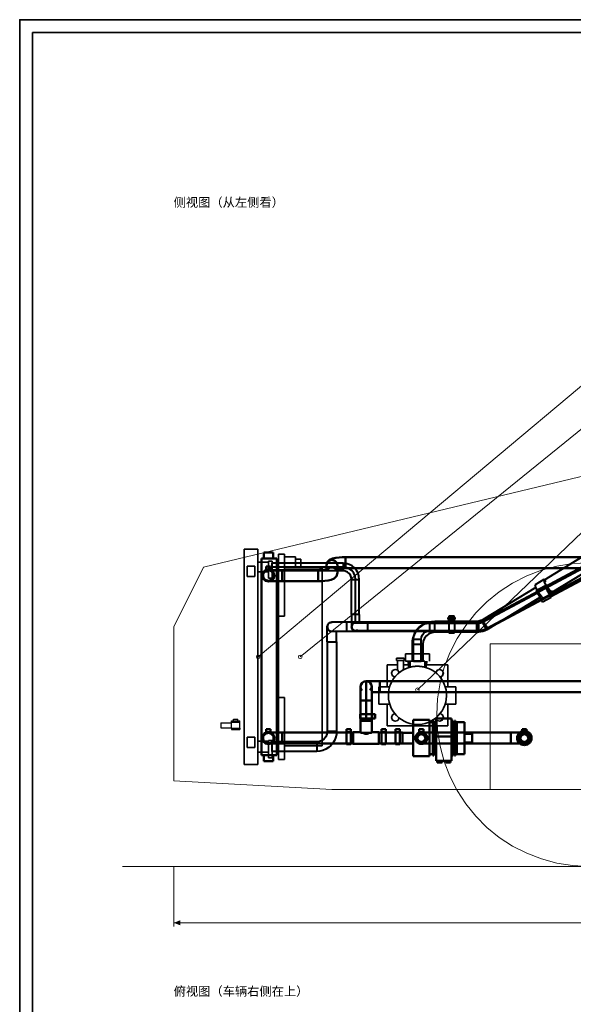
# Model space of a CAD drawing. Header units: millimetres. Extents: x 0 to 1340, y 0 to 800.
# Tile 69 of 100: x 0 to 216, y 416 to 800. Entities that reach past the tile are written whole.
import ezdxf
from ezdxf.enums import TextEntityAlignment as Align

# ---------------------------------------------------------------- set-up
doc = ezdxf.new("R2010")
doc.units = ezdxf.units.MM
for name, color, linetype, lineweight, true_color in [('CONTEXT', 7, 'Continuous', 18, 0xa5a5a5), ('COOLANT', 7, 'Continuous', 50, 0x1e8c46), ('DIM', 7, 'Continuous', 18, 0x1e5aa0), ('ELEC', 7, 'Continuous', 30, 0x9650aa), ('FRAME', 7, 'Continuous', 35, 0x3c3c3c), ('OUTLINE', 7, 'Continuous', 35, 0x141414), ('REFRIG', 7, 'Continuous', 40, 0xc83c28), ('TEXT', 7, 'Continuous', 18, 0x141414), ('THIN', 7, 'Continuous', 13, 0x6e6e6e)]:
    doc.layers.add(name, color=color, linetype=linetype, lineweight=lineweight, true_color=true_color)
doc.styles.add('ZH', font='simsun.ttc')

msp = doc.modelspace()

# ---------------------------------------------------------------- hatches: boundary and pattern name
at = {"layer": 'DIM'}
msp.add_hatch(color=7, dxfattribs=at).paths.add_polyline_path([(60, 448), (62.6, 447.01), (62.6, 448.99)])

# ---------------------------------------------------------------- linework, layer by layer
at = {"layer": 'CONTEXT'}
msp.add_lwpolyline([(60, 503.33), (60, 563.33), (71.67, 586.67), (280, 636.67), (430, 716.67), (538.33, 720.83), (671.67, 711.67), (805, 661.67), (901.67, 646.67), (901.67, 520), (805, 500), (121.67, 500)], close=True, dxfattribs=at)
for points in [[(221.67, 588.33), (215.48, 588.01), (209.37, 587.04), (203.38, 585.44), (197.6, 583.22), (192.08, 580.41), (186.89, 577.03), (182.08, 573.14), (177.7, 568.76), (173.8, 563.94), (170.43, 558.75), (167.62, 553.23), (165.4, 547.45), (163.79, 541.47), (162.82, 535.35), (162.5, 529.17), (162.82, 522.98), (163.79, 516.87), (165.4, 510.88), (167.62, 505.1), (170.43, 499.58), (173.8, 494.39), (177.7, 489.58), (182.08, 485.2), (186.89, 481.3), (192.08, 477.93), (197.6, 475.12), (203.38, 472.9), (209.37, 471.29), (215.48, 470.32), (221.67, 470)], [(183.33, 500), (183.33, 556.67)], [(183.33, 556.67), (260, 556.67)], [(183.33, 500), (260, 500)]]:
    msp.add_lwpolyline(points, dxfattribs=at)
at = {"layer": 'COOLANT'}
for points in [[(95.08, 592.33), (95.69, 592.33), (96.31, 592.33), (96.92, 592.33), (97.53, 592.33), (98.14, 592.33), (98.75, 592.33)], [(95.08, 590), (95.08, 592.33)], [(98.75, 590), (98.75, 592.33)], [(94.17, 513.33), (94.17, 590)], [(94.17, 590), (100.17, 590)], [(100.17, 513.33), (100.17, 590)], [(127, 590.5), (125.72, 590.47), (124.43, 590.38), (123.16, 590.22), (121.91, 589.93), (120.73, 589.42), (119.84, 588.51), (119.5, 587.29)], [(119.5, 587.29), (119.79, 588.36), (120.59, 589.13), (121.67, 589.41), (122.74, 589.13), (123.54, 588.36), (123.83, 587.29)], [(119.5, 587.29), (119.5, 585.73)], [(123.83, 587.29), (123.83, 584.38)], [(127, 586.17), (127, 586.89), (127, 587.61), (127, 588.33), (127, 589.06), (127, 589.78), (127, 590.5)], [(255.33, 590.5), (127, 590.5)], [(96.52, 585.67), (95.46, 585.2), (94.75, 584.28), (94.56, 583.13), (94.94, 582.04), (95.79, 581.25), (96.92, 580.97)], [(96.92, 585.5), (95.83, 585.21), (95.04, 584.42), (94.75, 583.33), (95.04, 582.25), (95.83, 581.46), (96.92, 581.17)], [(96.92, 581.17), (98.09, 581.51), (98.89, 582.43), (99.06, 583.64), (98.55, 584.75), (97.53, 585.41), (96.31, 585.41), (95.28, 584.75), (94.77, 583.64), (94.95, 582.43), (95.75, 581.51), (96.92, 581.17)], [(96.92, 581.25), (98.14, 581.65), (98.9, 582.69), (98.9, 583.98), (98.14, 585.02), (96.92, 585.42), (95.69, 585.02), (94.94, 583.98), (94.94, 582.69), (95.69, 581.65), (96.92, 581.25)], [(96.08, 585.67), (96.08, 586.83)], [(96.08, 586.83), (97.75, 586.83)], [(96.08, 585.67), (97.75, 585.67)], [(96.92, 580.97), (98.04, 581.25), (98.9, 582.04), (99.27, 583.13), (99.09, 584.28), (98.37, 585.2), (97.31, 585.67)], [(102.25, 585.5), (101.36, 585.5), (100.47, 585.5), (99.58, 585.5), (98.69, 585.5), (97.81, 585.5), (96.92, 585.5)], [(97.75, 585.67), (97.75, 586.83)], [(102.25, 581.17), (102.25, 581.89), (102.25, 582.61), (102.25, 583.33), (102.25, 584.06), (102.25, 584.78), (102.25, 585.5)], [(116.33, 585.5), (102.25, 585.5)], [(120.33, 585.94), (119.68, 585.77), (119.02, 585.66), (118.35, 585.59), (117.68, 585.54), (117.01, 585.51), (116.33, 585.5)], [(116.33, 585.5), (116.33, 584.78), (116.33, 584.06), (116.33, 583.33), (116.33, 582.61), (116.33, 581.89), (116.33, 581.17)], [(123.83, 584.38), (123.5, 583.15), (122.6, 582.25), (121.43, 581.73), (120.17, 581.45), (118.9, 581.28), (117.62, 581.2), (116.33, 581.17)], [(123.83, 584.38), (123.66, 585.2), (123.18, 585.9), (122.47, 586.35), (121.64, 586.5), (120.82, 586.33), (120.12, 585.87)], [(127, 586.17), (126.47, 586.16), (125.94, 586.14), (125.41, 586.11), (124.88, 586.07), (124.36, 586.02), (123.83, 585.94)], [(123.83, 585.94), (124.36, 586.01), (124.88, 586.07), (125.41, 586.11), (125.94, 586.14), (126.47, 586.16), (127, 586.17)], [(255.33, 586.17), (127, 586.17)], [(127, 586.17), (127, 586.17), (127, 586.17), (127, 586.17), (127, 586.17), (127, 586.17), (127, 586.17)], [(102.25, 581.17), (101.36, 581.17), (100.47, 581.17), (99.58, 581.17), (98.69, 581.17), (97.81, 581.17), (96.92, 581.17)], [(116.33, 581.17), (102.25, 581.17)], [(116.33, 581.17), (116.33, 581.17), (116.33, 581.17), (116.33, 581.17), (116.33, 581.17), (116.33, 581.17), (116.33, 581.17)], [(133.42, 538.52), (132.98, 539.23), (132.83, 540.05), (133.01, 540.86), (133.49, 541.55), (134.18, 542.01), (135, 542.17)], [(135, 542.17), (134.44, 542.09), (133.92, 541.88), (133.47, 541.53), (133.12, 541.08), (132.91, 540.56), (132.83, 540)], [(135, 542.17), (134.44, 542.09), (133.92, 541.88), (133.47, 541.53), (133.12, 541.08), (132.91, 540.56), (132.83, 540)], [(140.33, 542.17), (139.44, 542.17), (138.56, 542.17), (137.67, 542.17), (136.78, 542.17), (135.89, 542.17), (135, 542.17)], [(135, 542.17), (135.82, 542.01), (136.51, 541.55), (136.99, 540.86), (137.17, 540.05), (137.02, 539.23), (136.58, 538.52)], [(137.17, 540), (137.09, 540.56), (136.88, 541.08), (136.53, 541.53), (136.08, 541.88), (135.56, 542.09), (135, 542.17)], [(137.17, 540), (137.09, 540.56), (136.88, 541.08), (136.53, 541.53), (136.08, 541.88), (135.56, 542.09), (135, 542.17)], [(135, 542.17), (135, 540.92), (135, 539.67), (135, 538.42), (135, 537.17), (135, 535.92), (135, 534.67)], [(256.33, 542.17), (140.33, 542.17)], [(140.33, 537.83), (140.33, 538.56), (140.33, 539.28), (140.33, 540), (140.33, 540.72), (140.33, 541.44), (140.33, 542.17)], [(132.83, 534.67), (132.83, 535.56), (132.83, 536.44), (132.83, 537.33), (132.83, 538.22), (132.83, 539.11), (132.83, 540)], [(137.17, 534.67), (137.17, 535.56), (137.17, 536.44), (137.17, 537.33), (137.17, 538.22), (137.17, 539.11), (137.17, 540)], [(140.33, 537.83), (139.81, 537.83), (139.28, 537.83), (138.75, 537.83), (138.22, 537.83), (137.69, 537.83), (137.17, 537.83)], [(256.33, 537.83), (140.33, 537.83)], [(132.83, 534.67), (133.19, 534.67), (133.56, 534.67), (133.92, 534.67), (134.28, 534.67), (134.64, 534.67), (135, 534.67)], [(132.83, 534.67), (132.83, 526.67)], [(135, 534.67), (135.36, 534.67), (135.72, 534.67), (136.08, 534.67), (136.44, 534.67), (136.81, 534.67), (137.17, 534.67)], [(135, 534.67), (135, 526.67)], [(137.17, 534.67), (137.17, 526.67)], [(132.63, 529.33), (133.42, 529.33), (134.2, 529.33), (134.98, 529.33), (135.77, 529.33), (136.55, 529.33), (137.33, 529.33)], [(132.63, 527.67), (132.63, 529.33)], [(132.63, 527.67), (133.42, 527.67), (134.2, 527.67), (134.98, 527.67), (135.77, 527.67), (136.55, 527.67), (137.33, 527.67)], [(132.75, 526.67), (133.5, 526.67), (134.25, 526.67), (135, 526.67), (135.75, 526.67), (136.5, 526.67), (137.25, 526.67)], [(132.75, 522.25), (132.75, 526.67)], [(135, 526.67), (134.64, 526.67), (134.28, 526.67), (133.92, 526.67), (133.56, 526.67), (133.19, 526.67), (132.83, 526.67)], [(137.17, 526.67), (136.81, 526.67), (136.44, 526.67), (136.08, 526.67), (135.72, 526.67), (135.36, 526.67), (135, 526.67)], [(137.25, 522.25), (137.25, 526.67)], [(137.33, 527.67), (137.33, 529.33)], [(137.33, 529.33), (138.5, 529.33)], [(137.33, 527.67), (138.5, 527.67)], [(138.5, 527.67), (138.5, 529.33)], [(153.33, 527.08), (159.67, 527.08)], [(153.33, 527.08), (153.33, 525.8), (153.33, 524.51), (153.33, 523.22), (153.33, 521.93), (153.33, 520.64), (153.33, 519.36), (153.33, 518.07), (153.33, 516.78), (153.33, 515.49), (153.33, 514.2), (153.33, 512.92)], [(159.67, 527.08), (159.67, 525.8), (159.67, 524.51), (159.67, 523.22), (159.67, 521.93), (159.67, 520.64), (159.67, 519.36), (159.67, 518.07), (159.67, 516.78), (159.67, 515.49), (159.67, 514.2), (159.67, 512.92)], [(159.67, 526.25), (161, 526.25)], [(161, 526.75), (161.42, 526.75)], [(161, 526.75), (161, 525.52), (161, 524.3), (161, 523.07), (161, 521.84), (161, 520.61), (161, 519.39), (161, 518.16), (161, 516.93), (161, 515.7), (161, 514.48), (161, 513.25)], [(161.42, 526.75), (161.42, 525.52), (161.42, 524.3), (161.42, 523.07), (161.42, 521.84), (161.42, 520.61), (161.42, 519.39), (161.42, 518.16), (161.42, 516.93), (161.42, 515.7), (161.42, 514.48), (161.42, 513.25)], [(161.42, 526.25), (161.93, 526.25)], [(161.93, 526.75), (161.93, 525.52), (161.93, 524.3), (161.93, 523.07), (161.93, 521.84), (161.93, 520.61), (161.93, 519.39), (161.93, 518.16), (161.93, 516.93), (161.93, 515.7), (161.93, 514.48), (161.93, 513.25)], [(161.93, 526.75), (162.33, 526.75)], [(162.33, 527.58), (168.33, 527.58)], [(162.33, 527.58), (162.33, 526.43), (162.33, 525.28), (162.33, 524.12), (162.33, 522.97), (162.33, 521.82), (162.33, 520.67)], [(168.33, 527.58), (168.33, 526.43), (168.33, 525.28), (168.33, 524.12), (168.33, 522.97), (168.33, 521.82), (168.33, 520.67)], [(168.33, 526.25), (168.47, 526.25)], [(168.47, 526.75), (168.47, 525.52), (168.47, 524.3), (168.47, 523.07), (168.47, 521.84), (168.47, 520.61), (168.47, 519.39), (168.47, 518.16), (168.47, 516.93), (168.47, 515.7), (168.47, 514.48), (168.47, 513.25)], [(168.47, 526.75), (168.88, 526.75)], [(168.88, 526.75), (168.88, 525.52), (168.88, 524.3), (168.88, 523.07), (168.88, 521.84), (168.88, 520.61), (168.88, 519.39), (168.88, 518.16), (168.88, 516.93), (168.88, 515.7), (168.88, 514.48), (168.88, 513.25)], [(168.88, 526.25), (169.4, 526.25)], [(169.4, 526.75), (169.4, 525.52), (169.4, 524.3), (169.4, 523.07), (169.4, 521.84), (169.4, 520.61), (169.4, 519.39), (169.4, 518.16), (169.4, 516.93), (169.4, 515.7), (169.4, 514.48), (169.4, 513.25)], [(169.4, 526.75), (169.82, 526.75)], [(169.82, 526.75), (169.82, 525.52), (169.82, 524.3), (169.82, 523.07), (169.82, 521.84), (169.82, 520.61), (169.82, 519.39), (169.82, 518.16), (169.82, 516.93), (169.82, 515.7), (169.82, 514.48), (169.82, 513.25)], [(169.82, 526.25), (170.33, 526.25)], [(170.33, 526.25), (170.33, 525), (170.33, 523.75), (170.33, 522.5), (170.33, 521.25), (170.33, 520), (170.33, 518.75), (170.33, 517.5), (170.33, 516.25), (170.33, 515), (170.33, 513.75)], [(170.33, 526.25), (173.33, 526.25)], [(170.33, 526.25), (170.33, 525), (170.33, 523.75), (170.33, 522.5), (170.33, 521.25), (170.33, 520), (170.33, 518.75), (170.33, 517.5), (170.33, 516.25), (170.33, 515), (170.33, 513.75)], [(173.33, 526.25), (173.33, 525), (173.33, 523.75), (173.33, 522.5), (173.33, 521.25), (173.33, 520), (173.33, 518.75), (173.33, 517.5), (173.33, 516.25), (173.33, 515), (173.33, 513.75)], [(96.52, 522.33), (95.46, 521.86), (94.75, 520.95), (94.56, 519.8), (94.94, 518.7), (95.79, 517.92), (96.92, 517.63)], [(96.92, 522.17), (95.83, 521.88), (95.04, 521.08), (94.75, 520), (95.04, 518.92), (95.83, 518.12), (96.92, 517.83)], [(96.92, 522.17), (95.83, 521.88), (95.04, 521.08), (94.75, 520), (95.04, 518.92), (95.83, 518.12), (96.92, 517.83)], [(96.92, 517.83), (98.09, 518.18), (98.89, 519.1), (99.06, 520.31), (98.55, 521.42), (97.53, 522.08), (96.31, 522.08), (95.28, 521.42), (94.77, 520.31), (94.95, 519.1), (95.75, 518.18), (96.92, 517.83)], [(96.92, 517.92), (98.14, 518.31), (98.9, 519.36), (98.9, 520.64), (98.14, 521.69), (96.92, 522.08), (95.69, 521.69), (94.94, 520.64), (94.94, 519.36), (95.69, 518.31), (96.92, 517.92)], [(96.08, 522.33), (96.08, 523.5)], [(96.08, 523.5), (97.75, 523.5)], [(96.08, 522.33), (97.75, 522.33)], [(96.92, 517.63), (98.04, 517.92), (98.9, 518.7), (99.27, 519.8), (99.09, 520.95), (98.37, 521.86), (97.31, 522.33)], [(102.25, 522.17), (101.36, 522.17), (100.47, 522.17), (99.58, 522.17), (98.69, 522.17), (97.81, 522.17), (96.92, 522.17)], [(97.75, 522.33), (97.75, 523.5)], [(102.25, 517.83), (102.25, 518.56), (102.25, 519.28), (102.25, 520), (102.25, 520.72), (102.25, 521.44), (102.25, 522.17)], [(102.25, 522.17), (130, 522.17)], [(127.33, 522.33), (127.33, 523.5)], [(127.33, 523.5), (129, 523.5)], [(127.33, 517.63), (127.33, 518.42), (127.33, 519.2), (127.33, 519.98), (127.33, 520.77), (127.33, 521.55), (127.33, 522.33)], [(127.33, 522.33), (129, 522.33)], [(129, 522.33), (129, 523.5)], [(129, 517.63), (129, 518.42), (129, 519.2), (129, 519.98), (129, 520.77), (129, 521.55), (129, 522.33)], [(130, 522.25), (132.75, 522.25)], [(130, 522.25), (130, 521.5), (130, 520.75), (130, 520), (130, 519.25), (130, 518.5), (130, 517.75)], [(130, 522.17), (130, 521.44), (130, 520.72), (130, 520), (130, 519.28), (130, 518.56), (130, 517.83)], [(132.75, 522.25), (132.79, 522.21), (132.83, 522.17), (132.88, 522.12), (132.92, 522.08), (132.96, 522.04), (133, 522)], [(133, 522), (133.67, 522), (134.33, 522), (135, 522), (135.67, 522), (136.33, 522), (137, 522)], [(133.8, 522), (134.18, 521.8), (134.58, 521.65), (135, 521.6), (135.42, 521.65), (135.82, 521.8), (136.2, 522)], [(136.09, 521.94), (136.01, 521.89), (135.93, 521.85), (135.85, 521.81), (135.77, 521.78), (135.69, 521.74), (135.61, 521.71)], [(137.25, 522.25), (137.21, 522.21), (137.17, 522.17), (137.12, 522.12), (137.08, 522.08), (137.04, 522.04), (137, 522)], [(137.25, 522.25), (140, 522.25)], [(140, 522.25), (140, 521.5), (140, 520.75), (140, 520), (140, 519.25), (140, 518.5), (140, 517.75)], [(140, 522.17), (149.17, 522.17)], [(140, 522.17), (140, 521.44), (140, 520.72), (140, 520), (140, 519.28), (140, 518.56), (140, 517.83)], [(141, 522.33), (141, 523.5)], [(141, 523.5), (142.67, 523.5)], [(141, 522.33), (141, 521.55), (141, 520.77), (141, 519.98), (141, 519.2), (141, 518.42), (141, 517.63)], [(141, 522.33), (142.67, 522.33)], [(142.67, 522.33), (142.67, 523.5)], [(142.67, 522.33), (142.67, 521.55), (142.67, 520.77), (142.67, 519.98), (142.67, 519.2), (142.67, 518.42), (142.67, 517.63)], [(146.5, 522.33), (146.5, 523.5)], [(146.5, 523.5), (148.17, 523.5)], [(146.5, 517.63), (146.5, 518.42), (146.5, 519.2), (146.5, 519.98), (146.5, 520.77), (146.5, 521.55), (146.5, 522.33)], [(146.5, 522.33), (148.17, 522.33)], [(148.17, 522.33), (148.17, 523.5)], [(148.17, 517.63), (148.17, 518.42), (148.17, 519.2), (148.17, 519.98), (148.17, 520.77), (148.17, 521.55), (148.17, 522.33)], [(149.17, 522.17), (149.17, 521.44), (149.17, 520.72), (149.17, 520), (149.17, 519.28), (149.17, 518.56), (149.17, 517.83)], [(149.17, 517.92), (149.17, 518.61), (149.17, 519.31), (149.17, 520), (149.17, 520.69), (149.17, 521.39), (149.17, 522.08)], [(153.33, 522.08), (149.17, 522.08)], [(156.9, 522.33), (158.04, 521.8), (158.75, 520.75), (158.81, 519.49), (158.22, 518.37), (157.13, 517.72), (155.87, 517.72), (154.78, 518.37), (154.19, 519.49), (154.25, 520.75), (154.96, 521.8), (156.1, 522.33)], [(156.5, 522.17), (157.67, 521.82), (158.47, 520.9), (158.64, 519.69), (158.14, 518.58), (157.11, 517.92), (155.89, 517.92), (154.86, 518.58), (154.36, 519.69), (154.53, 520.9), (155.33, 521.82), (156.5, 522.17)], [(156.5, 522.17), (157.67, 521.82), (158.47, 520.9), (158.64, 519.69), (158.14, 518.58), (157.11, 517.92), (155.89, 517.92), (154.86, 518.58), (154.36, 519.69), (154.53, 520.9), (155.33, 521.82), (156.5, 522.17)], [(155.67, 522.33), (155.67, 523.5)], [(155.67, 523.5), (157.33, 523.5)], [(155.67, 522.33), (157.33, 522.33)], [(156.5, 522.17), (157.39, 522.17), (158.28, 522.17), (159.17, 522.17), (160.06, 522.17), (160.94, 522.17), (161.83, 522.17)], [(157.33, 522.33), (157.33, 523.5)], [(161.83, 522.17), (191.33, 522.17)], [(161.83, 517.83), (161.83, 518.56), (161.83, 519.28), (161.83, 520), (161.83, 520.72), (161.83, 521.44), (161.83, 522.17)], [(191.33, 522.17), (192.22, 522.17), (193.11, 522.17), (194, 522.17), (194.89, 522.17), (195.78, 522.17), (196.67, 522.17)], [(191.33, 522.17), (191.33, 521.44), (191.33, 520.72), (191.33, 520), (191.33, 519.28), (191.33, 518.56), (191.33, 517.83)], [(196.67, 517.17), (197.9, 517.45), (198.88, 518.23), (199.43, 519.37), (199.43, 520.63), (198.88, 521.77), (197.9, 522.55), (196.67, 522.83), (195.44, 522.55), (194.45, 521.77), (193.9, 520.63), (193.9, 519.37), (194.45, 518.23), (195.44, 517.45), (196.67, 517.17)], [(196.67, 517.63), (197.85, 517.95), (198.72, 518.82), (199.03, 520), (198.72, 521.18), (197.85, 522.05), (196.67, 522.37), (195.48, 522.05), (194.62, 521.18), (194.3, 520), (194.62, 518.82), (195.48, 517.95), (196.67, 517.63)], [(196.27, 522.33), (195.21, 521.86), (194.5, 520.95), (194.31, 519.8), (194.69, 518.7), (195.54, 517.92), (196.67, 517.63)], [(196.67, 517.83), (197.84, 518.18), (198.64, 519.1), (198.81, 520.31), (198.3, 521.42), (197.28, 522.08), (196.06, 522.08), (195.03, 521.42), (194.52, 520.31), (194.7, 519.1), (195.5, 518.18), (196.67, 517.83)], [(196.67, 517.92), (197.89, 518.31), (198.65, 519.36), (198.65, 520.64), (197.89, 521.69), (196.67, 522.08), (195.44, 521.69), (194.69, 520.64), (194.69, 519.36), (195.44, 518.31), (196.67, 517.92)], [(195.83, 522.33), (195.83, 523.5)], [(195.83, 523.5), (197.5, 523.5)], [(195.83, 522.33), (197.5, 522.33)], [(196.67, 517.63), (197.79, 517.92), (198.65, 518.7), (199.02, 519.8), (198.84, 520.95), (198.12, 521.86), (197.06, 522.33)], [(196.67, 517.83), (197.75, 518.12), (198.54, 518.92), (198.83, 520), (198.54, 521.08), (197.75, 521.88), (196.67, 522.17)], [(197.5, 522.33), (197.5, 523.5)], [(134.05, 521.86), (134.04, 521.86), (134.04, 521.87), (134.04, 521.87), (134.03, 521.87), (134.03, 521.87), (134.03, 521.87)], [(156.5, 521.58), (157.62, 521.12), (158.08, 520), (157.62, 518.88), (156.5, 518.42), (155.38, 518.88), (154.92, 520), (155.38, 521.12), (156.5, 521.58)], [(162.33, 511.08), (162.33, 520.67)], [(162.33, 520.67), (168.33, 520.67)], [(168.33, 511.08), (168.33, 520.67)], [(173.33, 521.67), (176.33, 521.67)], [(173.33, 518.33), (176.33, 518.33)], [(176.33, 518.33), (176.33, 521.67)], [(196.67, 518.42), (197.79, 518.88), (198.25, 520), (197.79, 521.12), (196.67, 521.58), (195.55, 521.12), (195.08, 520), (195.55, 518.88), (196.67, 518.42)], [(96.92, 517.83), (97.81, 517.83), (98.69, 517.83), (99.58, 517.83), (100.47, 517.83), (101.36, 517.83), (102.25, 517.83)], [(102.25, 517.83), (130, 517.83)], [(129, 517.63), (127.33, 517.63)], [(130, 517.75), (140, 517.75)], [(140, 517.83), (149.17, 517.83)], [(141, 517.63), (142.67, 517.63)], [(148.17, 517.63), (146.5, 517.63)], [(153.33, 517.92), (149.17, 517.92)], [(161.83, 517.83), (160.94, 517.83), (160.06, 517.83), (159.17, 517.83), (158.28, 517.83), (157.39, 517.83), (156.5, 517.83)], [(161.83, 517.83), (191.33, 517.83)], [(191.33, 517.83), (192.22, 517.83), (193.11, 517.83), (194, 517.83), (194.89, 517.83), (195.78, 517.83), (196.67, 517.83)], [(94.17, 513.33), (100.17, 513.33)], [(95.08, 511), (95.08, 513.33)], [(95.08, 511), (95.69, 511), (96.31, 511), (96.92, 511), (97.53, 511), (98.14, 511), (98.75, 511)], [(98.75, 511), (98.75, 513.33)], [(153.33, 512.92), (159.67, 512.92)], [(159.67, 513.75), (161, 513.75)], [(161, 513.25), (161.42, 513.25)], [(161.42, 513.75), (161.93, 513.75)], [(161.93, 513.25), (162.33, 513.25)], [(162.33, 511.08), (168.33, 511.08)], [(162.74, 511.08), (162.74, 510.43)], [(163.2, 510.43), (162.74, 510.43)], [(163.2, 511.08), (163.2, 510.43)], [(164.13, 510.43), (163.2, 510.43)], [(164.13, 511.08), (164.13, 510.43)], [(164.59, 510.43), (164.13, 510.43)], [(164.59, 511.08), (164.59, 510.43)], [(166.08, 511.08), (166.08, 510.43)], [(166.54, 510.43), (166.08, 510.43)], [(166.54, 511.08), (166.54, 510.43)], [(167.46, 510.43), (166.54, 510.43)], [(167.46, 511.08), (167.46, 510.43)], [(167.92, 510.43), (167.46, 510.43)], [(167.92, 511.08), (167.92, 510.43)], [(168.33, 513.75), (168.47, 513.75)], [(168.47, 513.25), (168.88, 513.25)], [(168.88, 513.75), (169.4, 513.75)], [(169.4, 513.25), (169.82, 513.25)], [(169.82, 513.75), (170.33, 513.75)], [(170.33, 513.75), (173.33, 513.75)]]:
    msp.add_lwpolyline(points, dxfattribs=at)
at = {"layer": 'DIM'}
for points in [[(60, 470), (60, 446.5)], [(60, 448), (901.67, 448)]]:
    msp.add_lwpolyline(points, dxfattribs=at)
at = {"layer": 'ELEC'}
for points in [[(78.33, 526), (82.5, 526)], [(78.33, 526), (78.33, 525.67), (78.33, 525.33), (78.33, 525), (78.33, 524.67), (78.33, 524.33), (78.33, 524)], [(82.5, 526.17), (82.5, 526.25), (82.5, 526.33), (82.5, 526.42), (82.5, 526.5), (82.5, 526.58), (82.5, 526.67)], [(82.5, 526.67), (83.33, 526.67)], [(82.5, 523.83), (82.5, 526.17)], [(82.5, 526.17), (85.83, 526.17)], [(83.33, 526.67), (83.33, 527.33)], [(83.33, 527.33), (85, 527.33)], [(83.33, 526.67), (85, 526.67)], [(85, 526.67), (85, 527.33)], [(85, 526.67), (85.83, 526.67)], [(85.83, 526.17), (85.83, 526.25), (85.83, 526.33), (85.83, 526.42), (85.83, 526.5), (85.83, 526.58), (85.83, 526.67)], [(85.83, 523.83), (85.83, 526.17)], [(78.33, 524), (82.5, 524)], [(82.5, 523.83), (82.5, 523.75), (82.5, 523.67), (82.5, 523.58), (82.5, 523.5), (82.5, 523.42), (82.5, 523.33)], [(82.5, 523.83), (85.83, 523.83)], [(82.5, 523.33), (85.83, 523.33)], [(85.83, 523.83), (85.83, 523.75), (85.83, 523.67), (85.83, 523.58), (85.83, 523.5), (85.83, 523.42), (85.83, 523.33)]]:
    msp.add_lwpolyline(points, dxfattribs=at)
at = {"layer": 'FRAME'}
for points in [[(0, 0), (1340, 0), (1340, 800), (0, 800)], [(5, 5), (1335, 5), (1335, 795), (5, 795)]]:
    msp.add_lwpolyline(points, close=True, dxfattribs=at)
at = {"layer": 'OUTLINE'}
for points in [[(87.5, 593.67), (88.39, 593.67), (89.28, 593.67), (90.17, 593.67), (91.06, 593.67), (91.94, 593.67), (92.83, 593.67)], [(87.5, 509.67), (87.5, 593.67)], [(92.83, 509.67), (92.83, 593.67)], [(100.83, 567.51), (100.83, 591.67)], [(100.83, 591.67), (103.17, 591.67)], [(103.17, 567.51), (103.17, 591.67)], [(92.83, 588.5), (97, 588.5)], [(97, 582.33), (97, 589)], [(97, 589), (98.33, 589)], [(98.33, 582.33), (98.33, 589)], [(103.17, 590.67), (107.5, 590.67)], [(107.5, 586.33), (107.5, 590.67)], [(107.5, 589.67), (109.5, 589.67)], [(109.5, 586.33), (109.5, 589.67)], [(88.67, 587), (91.67, 587)], [(88.67, 583), (88.67, 587)], [(91.67, 583), (91.67, 587)], [(92.83, 584.83), (97, 584.83)], [(103.17, 586.33), (117.83, 586.33)], [(117.83, 517), (117.83, 518.22), (117.83, 519.43), (117.83, 520.65), (117.83, 521.87), (117.83, 523.08), (117.83, 524.3), (117.83, 525.51), (117.83, 526.73), (117.83, 527.95), (117.83, 529.16), (117.83, 530.38), (117.83, 531.6), (117.83, 532.81), (117.83, 534.03), (117.83, 535.25), (117.83, 536.46), (117.83, 537.68), (117.83, 538.89), (117.83, 540.11), (117.83, 541.33), (117.83, 542.54), (117.83, 543.76), (117.83, 544.98), (117.83, 546.19), (117.83, 547.41), (117.83, 548.63), (117.83, 549.84), (117.83, 551.06), (117.83, 552.27), (117.83, 553.49), (117.83, 554.71), (117.83, 555.92), (117.83, 557.14), (117.83, 558.36), (117.83, 559.57), (117.83, 560.79), (117.83, 562.01), (117.83, 563.22), (117.83, 564.44), (117.83, 565.65), (117.83, 566.87), (117.83, 568.09), (117.83, 569.3), (117.83, 570.52), (117.83, 571.74), (117.83, 572.95), (117.83, 574.17), (117.83, 575.39), (117.83, 576.6), (117.83, 577.82), (117.83, 579.04), (117.83, 580.25), (117.83, 581.47), (117.83, 582.68), (117.83, 583.9), (117.83, 585.12), (117.83, 586.33)], [(88.67, 583), (91.67, 583)], [(97, 582.33), (98.33, 582.33)], [(100.83, 567.51), (100.83, 566.29), (100.83, 565.07), (100.83, 563.86), (100.83, 562.64), (100.83, 561.42), (100.83, 560.2), (100.83, 558.98), (100.83, 557.76), (100.83, 556.54), (100.83, 555.32), (100.83, 554.1), (100.83, 552.89), (100.83, 551.67), (100.83, 550.45), (100.83, 549.23), (100.83, 548.01), (100.83, 546.79), (100.83, 545.57), (100.83, 544.35), (100.83, 543.13), (100.83, 541.92), (100.83, 540.7), (100.83, 539.48), (100.83, 538.26), (100.83, 537.04), (100.83, 535.82)], [(100.83, 567.51), (103.17, 567.51)], [(150.33, 550), (150.33, 552.83)], [(150.33, 552.83), (159.67, 552.83)], [(159.67, 550), (159.67, 552.83)], [(146.83, 551.17), (147.33, 551.17), (147.83, 551.17), (148.33, 551.17), (148.83, 551.17), (149.33, 551.17), (149.83, 551.17)], [(146.83, 550.17), (146.83, 551.17)], [(146.83, 550.17), (147.33, 550.17), (147.83, 550.17), (148.33, 550.17), (148.83, 550.17), (149.33, 550.17), (149.83, 550.17)], [(147.17, 546.56), (147.17, 550.17)], [(149.5, 546.58), (149.5, 550.17)], [(149.83, 550.17), (149.83, 551.17)], [(150.33, 550), (151.55, 550)], [(151.33, 549), (151.33, 550)], [(151.33, 549), (151.55, 549)], [(151.55, 550), (151.65, 550), (151.76, 550), (151.86, 550), (151.96, 550), (152.06, 550), (152.17, 550)], [(151.55, 547.46), (151.55, 550)], [(152.17, 550), (153.11, 550), (154.06, 550), (155, 550), (155.94, 550), (156.89, 550), (157.83, 550)], [(152.17, 547.64), (152.17, 550)], [(157.83, 547.64), (157.83, 550)], [(158.45, 547.46), (158.45, 550)], [(158.45, 549), (158.67, 549)], [(158.67, 549), (158.67, 550)], [(143.17, 540), (143.17, 548.5)], [(143.17, 548.5), (147.17, 548.5)], [(155, 548), (156.2, 547.94), (157.4, 547.74), (158.56, 547.43), (159.68, 546.99), (160.75, 546.43), (161.76, 545.76), (162.69, 544.99), (163.53, 544.13), (164.27, 543.18), (164.91, 542.16), (165.44, 541.07), (165.85, 539.94), (166.14, 538.77), (166.3, 537.57), (166.33, 536.36), (166.23, 535.16), (166.01, 533.98), (165.66, 532.82), (165.19, 531.71), (164.61, 530.66), (163.91, 529.67), (163.12, 528.76), (162.23, 527.94), (161.27, 527.22), (160.23, 526.61), (159.13, 526.11), (157.98, 525.73), (156.8, 525.48), (155.6, 525.35), (154.4, 525.35), (153.2, 525.48), (152.02, 525.73), (150.87, 526.11), (149.77, 526.61), (148.73, 527.22), (147.77, 527.94), (146.88, 528.76), (146.09, 529.67), (145.39, 530.66), (144.81, 531.71), (144.34, 532.82), (143.99, 533.98), (143.77, 535.16), (143.67, 536.36), (143.7, 537.57), (143.86, 538.77), (144.15, 539.94), (144.56, 541.07), (145.09, 542.16), (145.73, 543.18), (146.47, 544.13), (147.31, 544.99), (148.24, 545.76), (149.25, 546.43), (150.32, 546.99), (151.44, 547.43), (152.6, 547.74), (153.8, 547.94), (155, 548)], [(146.18, 543.79), (145.24, 544.32), (144.9, 545.34), (145.34, 546.33), (146.32, 546.77), (147.35, 546.43), (147.88, 545.49)], [(147.17, 546.56), (147.22, 546.52), (147.28, 546.48), (147.33, 546.44), (147.38, 546.4), (147.43, 546.36), (147.48, 546.31)], [(147.88, 545.49), (148.14, 545.69), (148.4, 545.88), (148.67, 546.07), (148.94, 546.24), (149.22, 546.41), (149.5, 546.58)], [(148.4, 545.88), (148.31, 545.81), (148.22, 545.75), (148.14, 545.69), (148.05, 545.62), (147.97, 545.55), (147.88, 545.49)], [(149.5, 546.58), (149.34, 546.49), (149.18, 546.39), (149.02, 546.3), (148.87, 546.2), (148.71, 546.1), (148.56, 545.99)], [(149.5, 548.5), (151.55, 548.5)], [(151.55, 547.46), (151.68, 547.5), (151.81, 547.54), (151.94, 547.58), (152.07, 547.61), (152.2, 547.65), (152.33, 547.68)], [(152.17, 547.64), (152.08, 547.62), (152, 547.6), (151.92, 547.57), (151.84, 547.55), (151.76, 547.53), (151.68, 547.5)], [(152.22, 547.65), (152.21, 547.65), (152.2, 547.65), (152.19, 547.65), (152.19, 547.64), (152.18, 547.64), (152.17, 547.64)], [(152.29, 547.67), (152.28, 547.67), (152.27, 547.67), (152.26, 547.66), (152.25, 547.66), (152.25, 547.66), (152.24, 547.66)], [(152.37, 547.69), (152.36, 547.69), (152.34, 547.68), (152.33, 547.68), (152.32, 547.68), (152.3, 547.67), (152.29, 547.67)], [(152.46, 547.71), (152.44, 547.71), (152.43, 547.7), (152.41, 547.7), (152.4, 547.7), (152.39, 547.69), (152.37, 547.69)], [(152.41, 547.7), (152.43, 547.7), (152.44, 547.71), (152.45, 547.71), (152.46, 547.71), (152.48, 547.72), (152.49, 547.72)], [(152.51, 547.72), (152.5, 547.72), (152.49, 547.72), (152.48, 547.72), (152.48, 547.72), (152.47, 547.71), (152.46, 547.71)], [(152.54, 547.73), (152.54, 547.73), (152.53, 547.73), (152.53, 547.73), (152.52, 547.73), (152.52, 547.73), (152.52, 547.72)], [(152.64, 547.75), (152.62, 547.75), (152.6, 547.74), (152.59, 547.74), (152.57, 547.74), (152.56, 547.73), (152.54, 547.73)], [(152.56, 547.73), (152.65, 547.75), (152.74, 547.77), (152.82, 547.79), (152.91, 547.81), (153, 547.82), (153.09, 547.84)], [(152.65, 547.75), (152.65, 547.75), (152.64, 547.75), (152.64, 547.75), (152.64, 547.75), (152.64, 547.75), (152.64, 547.75)], [(152.66, 547.75), (152.66, 547.75), (152.65, 547.75), (152.65, 547.75), (152.65, 547.75), (152.65, 547.75), (152.65, 547.75)], [(152.67, 547.76), (152.67, 547.76), (152.67, 547.76), (152.67, 547.76), (152.67, 547.76), (152.67, 547.76), (152.66, 547.76)], [(152.86, 547.8), (152.83, 547.79), (152.8, 547.78), (152.77, 547.78), (152.74, 547.77), (152.71, 547.77), (152.68, 547.76)], [(153, 547.82), (153, 547.82), (153, 547.82), (153, 547.82), (153, 547.82), (152.99, 547.82), (152.99, 547.82)], [(153.09, 547.84), (153.08, 547.84), (153.08, 547.84), (153.08, 547.84), (153.08, 547.84), (153.08, 547.84), (153.08, 547.84)], [(153.09, 547.84), (153.12, 547.84), (153.16, 547.85), (153.2, 547.86), (153.24, 547.86), (153.27, 547.87), (153.31, 547.87)], [(153.48, 547.9), (153.43, 547.89), (153.38, 547.88), (153.33, 547.88), (153.28, 547.87), (153.22, 547.86), (153.17, 547.85)], [(153.47, 547.9), (153.47, 547.9), (153.47, 547.9), (153.47, 547.9), (153.47, 547.9), (153.47, 547.9), (153.47, 547.9)], [(153.58, 547.91), (153.56, 547.91), (153.55, 547.91), (153.53, 547.9), (153.51, 547.9), (153.49, 547.9), (153.48, 547.9)], [(153.58, 547.91), (153.58, 547.91), (153.58, 547.91), (153.58, 547.91), (153.58, 547.91), (153.58, 547.91), (153.58, 547.91)], [(153.67, 547.92), (153.67, 547.92), (153.66, 547.92), (153.66, 547.92), (153.65, 547.92), (153.65, 547.92), (153.64, 547.92)], [(153.64, 547.92), (153.65, 547.92), (153.65, 547.92), (153.66, 547.92), (153.66, 547.92), (153.67, 547.92), (153.67, 547.92)], [(153.92, 547.95), (153.89, 547.95), (153.87, 547.94), (153.84, 547.94), (153.81, 547.94), (153.78, 547.93), (153.75, 547.93)], [(153.81, 547.94), (153.86, 547.94), (153.9, 547.95), (153.95, 547.95), (154, 547.96), (154.05, 547.96), (154.09, 547.96)], [(154.27, 547.98), (154.21, 547.97), (154.16, 547.97), (154.11, 547.96), (154.06, 547.96), (154, 547.96), (153.95, 547.95)], [(154.22, 547.97), (154.23, 547.97), (154.23, 547.97), (154.24, 547.97), (154.25, 547.98), (154.26, 547.98), (154.27, 547.98)], [(154.27, 547.98), (154.27, 547.98), (154.27, 547.98), (154.27, 547.98), (154.27, 547.98), (154.27, 547.98), (154.28, 547.98)], [(155, 548), (154.89, 548), (154.78, 548), (154.67, 548), (154.56, 547.99), (154.45, 547.99), (154.34, 547.98)], [(154.41, 547.98), (154.51, 547.99), (154.61, 547.99), (154.7, 548), (154.8, 548), (154.9, 548), (154.99, 548)], [(155, 548), (155.48, 547.99), (155.95, 547.96), (156.43, 547.91), (156.9, 547.84), (157.37, 547.75), (157.83, 547.64)], [(155, 548), (155.12, 548), (155.25, 548), (155.37, 547.99), (155.49, 547.99), (155.62, 547.98), (155.74, 547.98)], [(156.16, 547.94), (155.97, 547.96), (155.77, 547.97), (155.58, 547.99), (155.39, 547.99), (155.19, 548), (155, 548)], [(155, 548), (155, 548), (155, 548), (155, 548), (155, 548), (155, 548), (155, 548)], [(155.78, 547.97), (155.98, 547.96), (156.18, 547.94), (156.37, 547.92), (156.57, 547.89), (156.77, 547.86), (156.96, 547.83)], [(158.45, 547.46), (158.2, 547.54), (157.96, 547.61), (157.71, 547.67), (157.46, 547.73), (157.21, 547.78), (156.96, 547.83)], [(157.19, 547.79), (157.25, 547.77), (157.32, 547.76), (157.39, 547.75), (157.45, 547.73), (157.52, 547.72), (157.58, 547.7)], [(157.66, 547.68), (157.79, 547.65), (157.92, 547.62), (158.05, 547.58), (158.19, 547.54), (158.32, 547.5), (158.45, 547.46)], [(158.45, 548.5), (166.83, 548.5)], [(162.12, 545.49), (162.65, 546.43), (163.68, 546.77), (164.66, 546.33), (165.1, 545.34), (164.76, 544.32), (163.82, 543.79)], [(166.83, 540), (166.83, 548.5)], [(140, 540), (144.17, 540)], [(140, 533.17), (140, 540)], [(165.83, 540), (170, 540)], [(170, 533.17), (170, 540)], [(100.83, 511.67), (100.83, 535.82)], [(100.83, 535.82), (103.17, 535.82)], [(103.17, 511.67), (103.17, 535.82)], [(140, 533.17), (144.22, 533.17)], [(143.17, 524.83), (143.17, 533.17)], [(165.78, 533.17), (170, 533.17)], [(166.83, 524.83), (166.83, 533.17)], [(147.88, 527.85), (147.35, 526.91), (146.32, 526.57), (145.34, 527), (144.9, 527.99), (145.24, 529.02), (146.18, 529.55)], [(163.82, 529.55), (164.76, 529.02), (165.1, 527.99), (164.66, 527), (163.68, 526.57), (162.65, 526.91), (162.12, 527.85)], [(143.17, 524.83), (166.83, 524.83)], [(88.67, 520.33), (91.67, 520.33)], [(88.67, 516.33), (88.67, 520.33)], [(91.67, 516.33), (91.67, 520.33)], [(92.83, 518.83), (97, 518.83)], [(97, 512.33), (97, 519)], [(97, 519), (98.33, 519)], [(98.33, 512.33), (98.33, 519)], [(88.67, 516.33), (91.67, 516.33)], [(92.83, 514.5), (97, 514.5)], [(103.17, 517), (117.83, 517)], [(97, 512.33), (98.33, 512.33)], [(100.83, 511.67), (103.17, 511.67)], [(87.5, 509.67), (88.39, 509.67), (89.28, 509.67), (90.17, 509.67), (91.06, 509.67), (91.94, 509.67), (92.83, 509.67)]]:
    msp.add_lwpolyline(points, dxfattribs=at)
at = {"layer": 'REFRIG'}
for points in [[(253.24, 604.09), (180.35, 565.22)], [(252.84, 604.26), (180.43, 565.64)], [(254.65, 601.45), (181.76, 562.57)], [(254.57, 601.03), (182.16, 562.41)], [(227.5, 595.72), (204.38, 581.59)], [(204.82, 579.12), (228.03, 591.5)], [(98.33, 586.67), (98.33, 586.92), (98.33, 587.17), (98.33, 587.42), (98.33, 587.67), (98.33, 587.92), (98.33, 588.17)], [(126.03, 588.17), (98.33, 588.17)], [(126.03, 588.17), (126.03, 587.92), (126.03, 587.67), (126.03, 587.42), (126.03, 587.17), (126.03, 586.92), (126.03, 586.67)], [(132.33, 581.87), (132.21, 583.1), (131.85, 584.28), (131.27, 585.37), (130.49, 586.32), (129.53, 587.1), (128.44, 587.69), (127.26, 588.05), (126.03, 588.17)], [(206.93, 575.15), (230.15, 587.53)], [(230.49, 590.83), (207.37, 576.7)], [(98.33, 585.17), (98.33, 585.42), (98.33, 585.67), (98.33, 585.92), (98.33, 586.17), (98.33, 586.42), (98.33, 586.67)], [(126.03, 586.67), (98.33, 586.67)], [(126.03, 585.17), (98.33, 585.17)], [(130.83, 581.87), (130.67, 583.11), (130.19, 584.27), (129.43, 585.26), (128.43, 586.02), (127.28, 586.5), (126.03, 586.67)], [(126.03, 586.67), (126.03, 586.42), (126.03, 586.17), (126.03, 585.92), (126.03, 585.67), (126.03, 585.42), (126.03, 585.17)], [(129.33, 581.87), (129.22, 582.72), (128.89, 583.52), (128.37, 584.2), (127.68, 584.72), (126.89, 585.05), (126.03, 585.17)], [(129.33, 581.87), (129.58, 581.87), (129.83, 581.87), (130.08, 581.87), (130.33, 581.87), (130.58, 581.87), (130.83, 581.87)], [(129.33, 568.13), (129.33, 581.87)], [(130.83, 568.13), (130.83, 581.87)], [(130.83, 581.87), (131.08, 581.87), (131.33, 581.87), (131.58, 581.87), (131.83, 581.87), (132.08, 581.87), (132.33, 581.87)], [(132.33, 568.13), (132.33, 581.87)], [(204.25, 581.81), (200.87, 579.74)], [(204.13, 574.42), (203.37, 575.13), (202.75, 575.99), (202.17, 576.88), (201.64, 577.8), (201.16, 578.75), (200.87, 579.74)], [(207.5, 576.49), (206.74, 577.19), (206.12, 578.05), (205.55, 578.95), (205.02, 579.87), (204.53, 580.81), (204.25, 581.81)], [(204.25, 581.81), (204.3, 581.81), (204.35, 581.79), (204.39, 581.77), (204.43, 581.74), (204.47, 581.7), (204.51, 581.67)], [(207.37, 576.7), (206.67, 577.35), (206.1, 578.14), (205.58, 578.96), (205.08, 579.81), (204.64, 580.68), (204.38, 581.59)], [(204.38, 581.59), (204.5, 581.56), (204.61, 581.47), (204.71, 581.38), (204.8, 581.28), (204.89, 581.18), (204.97, 581.08)], [(180.36, 565.22), (201.72, 576.62)], [(201.16, 578.74), (180.55, 566.15)], [(201.32, 577.54), (204.7, 579.34)], [(201.32, 577.54), (201.65, 576.77), (202.03, 576.03), (202.41, 575.29), (202.81, 574.55), (203.22, 573.82), (203.68, 573.13)], [(207.5, 576.49), (204.13, 574.42)], [(204.7, 579.34), (205.02, 578.57), (205.4, 577.83), (205.79, 577.09), (206.19, 576.35), (206.6, 575.62), (207.05, 574.93)], [(204.85, 579.14), (204.83, 579.17), (204.81, 579.21), (204.78, 579.25), (204.76, 579.28), (204.73, 579.31), (204.7, 579.34)], [(204.82, 579.12), (205.11, 578.43), (205.45, 577.76), (205.8, 577.09), (206.16, 576.43), (206.53, 575.78), (206.93, 575.15)], [(205.23, 578.49), (205.16, 578.6), (205.1, 578.71), (205.03, 578.81), (204.97, 578.92), (204.9, 579.03), (204.82, 579.12)], [(206.93, 575.15), (206.9, 575.27), (206.85, 575.38), (206.8, 575.5), (206.75, 575.61), (206.69, 575.73), (206.64, 575.84)], [(207.18, 577.46), (207.23, 577.34), (207.28, 577.21), (207.33, 577.09), (207.37, 576.96), (207.4, 576.83), (207.37, 576.7)], [(207.5, 576.78), (207.51, 576.73), (207.52, 576.68), (207.53, 576.63), (207.53, 576.58), (207.53, 576.53), (207.5, 576.49)], [(181.77, 562.58), (203.14, 573.97)], [(181.77, 562.58), (203.14, 573.97)], [(203.36, 575.13), (182.75, 562.54)], [(203.68, 573.13), (207.05, 574.93)], [(207.05, 574.93), (207.05, 574.97), (207.04, 575.01), (207.02, 575.05), (207, 575.09), (206.99, 575.13), (206.97, 575.17)], [(130.83, 568.13), (130.58, 568.13), (130.33, 568.13), (130.08, 568.13), (129.83, 568.13), (129.58, 568.13), (129.33, 568.13)], [(129.33, 568.13), (129.33, 567.33), (129.33, 566.53), (129.33, 565.73), (129.33, 564.93), (129.33, 564.13), (129.33, 563.33)], [(130.83, 564.83), (130.83, 565.38), (130.83, 565.93), (130.83, 566.48), (130.83, 567.03), (130.83, 567.58), (130.83, 568.13)], [(132.33, 568.13), (132.08, 568.13), (131.83, 568.13), (131.58, 568.13), (131.33, 568.13), (131.08, 568.13), (130.83, 568.13)], [(132.33, 568.13), (132.33, 567.58), (132.33, 567.03), (132.33, 566.48), (132.33, 565.93), (132.33, 565.38), (132.33, 564.83)], [(121.67, 565.17), (120.75, 564.92), (120.08, 564.25), (119.83, 563.33), (120.08, 562.42), (120.75, 561.75), (121.67, 561.5)], [(119.83, 563.33), (119.9, 563.81), (120.08, 564.25), (120.37, 564.63), (120.75, 564.92), (121.19, 565.1), (121.67, 565.17)], [(119.83, 563.33), (119.9, 563.81), (120.08, 564.25), (120.37, 564.63), (120.75, 564.92), (121.19, 565.1), (121.67, 565.17)], [(127.53, 565.17), (126.56, 565.17), (125.58, 565.17), (124.6, 565.17), (123.62, 565.17), (122.64, 565.17), (121.67, 565.17)], [(178.53, 565.17), (127.53, 565.17)], [(127.53, 561.5), (127.53, 562.11), (127.53, 562.72), (127.53, 563.33), (127.53, 563.94), (127.53, 564.56), (127.53, 565.17)], [(130.83, 564.83), (130.08, 564.63), (129.53, 564.08), (129.33, 563.33), (129.53, 562.58), (130.08, 562.03), (130.83, 561.83)], [(135.63, 564.83), (134.83, 564.83), (134.03, 564.83), (133.23, 564.83), (132.43, 564.83), (131.63, 564.83), (130.83, 564.83)], [(178.8, 564.83), (135.63, 564.83)], [(135.63, 561.83), (135.63, 562.33), (135.63, 562.83), (135.63, 563.33), (135.63, 563.83), (135.63, 564.33), (135.63, 564.83)], [(161.77, 565.45), (160.5, 565.36), (159.26, 565.09), (158.08, 564.65), (156.96, 564.04), (155.95, 563.28), (155.05, 562.38), (154.29, 561.37), (153.69, 560.26), (153.24, 559.07), (152.97, 557.83), (152.88, 556.57)], [(153.5, 558.53), (153.62, 559.76), (153.98, 560.94), (154.56, 562.03), (155.35, 562.99), (156.3, 563.77), (157.39, 564.35), (158.57, 564.71), (159.8, 564.83)], [(159.8, 561.83), (159.8, 562.33), (159.8, 562.83), (159.8, 563.33), (159.8, 563.83), (159.8, 564.33), (159.8, 564.83)], [(159.8, 564.83), (178.8, 564.83)], [(178.05, 565.45), (161.77, 565.45)], [(161.77, 561.22), (161.77, 561.92), (161.77, 562.63), (161.77, 563.33), (161.77, 564.04), (161.77, 564.74), (161.77, 565.45)], [(167, 566.33), (167, 567)], [(167, 567), (169.67, 567)], [(167, 566.33), (169.67, 566.33)], [(167.17, 565.53), (167.17, 566.33)], [(167.17, 565.53), (167.17, 564.79), (167.17, 564.05), (167.17, 563.31), (167.17, 562.56), (167.17, 561.82), (167.17, 561.08)], [(167.17, 565.53), (169.5, 565.53)], [(167.41, 567.65), (167.87, 567.65)], [(167.41, 567), (167.41, 567.65)], [(167.87, 567.65), (168.8, 567.65)], [(167.87, 567), (167.87, 567.65)], [(168.8, 567), (168.8, 567.65)], [(168.8, 567.65), (169.26, 567.65)], [(169.26, 567), (169.26, 567.65)], [(169.5, 565.53), (169.5, 566.33)], [(169.5, 565.53), (169.5, 564.79), (169.5, 564.05), (169.5, 563.31), (169.5, 562.56), (169.5, 561.82), (169.5, 561.08)], [(169.67, 566.33), (169.67, 567)], [(180.55, 566.15), (180.16, 565.94), (179.76, 565.76), (179.35, 565.63), (178.92, 565.53), (178.49, 565.47), (178.05, 565.45)], [(180.54, 566.14), (180.16, 565.93), (179.76, 565.76), (179.34, 565.63), (178.92, 565.53), (178.49, 565.47), (178.05, 565.45)], [(178.05, 565.45), (178.05, 564.74), (178.05, 564.04), (178.05, 563.33), (178.05, 562.63), (178.05, 561.92), (178.05, 561.22)], [(180.43, 565.64), (180.13, 565.5), (179.83, 565.38), (179.51, 565.29), (179.19, 565.22), (178.86, 565.18), (178.53, 565.17)], [(178.53, 565.17), (178.53, 564.56), (178.53, 563.94), (178.53, 563.33), (178.53, 562.72), (178.53, 562.11), (178.53, 561.5)], [(178.8, 564.83), (179.07, 564.84), (179.33, 564.88), (179.6, 564.93), (179.86, 565.01), (180.11, 565.11), (180.36, 565.22)], [(180.35, 565.22), (180.11, 565.1), (179.86, 565.01), (179.6, 564.93), (179.34, 564.88), (179.07, 564.84), (178.8, 564.83)], [(178.8, 564.83), (178.8, 564.33), (178.8, 563.83), (178.8, 563.33), (178.8, 562.83), (178.8, 562.33), (178.8, 561.83)], [(178.8, 564.83), (178.8, 564.33), (178.8, 563.83), (178.8, 563.33), (178.8, 562.83), (178.8, 562.33), (178.8, 561.83)], [(181.76, 562.57), (181.53, 563.02), (181.29, 563.46), (181.06, 563.9), (180.82, 564.34), (180.59, 564.78), (180.35, 565.22)], [(181.77, 562.58), (181.49, 562.99), (181.25, 563.43), (181.01, 563.87), (180.78, 564.32), (180.55, 564.76), (180.36, 565.22)], [(182.16, 562.41), (181.87, 562.95), (181.58, 563.48), (181.29, 564.02), (181.01, 564.56), (180.72, 565.1), (180.43, 565.64)], [(182.75, 562.54), (182.24, 563.01), (181.82, 563.6), (181.43, 564.21), (181.07, 564.83), (180.74, 565.47), (180.55, 566.15)], [(180.55, 566.15), (180.55, 566.15), (180.55, 566.15), (180.55, 566.15), (180.55, 566.15), (180.55, 566.15), (180.55, 566.15)], [(122.59, 561.75), (121.99, 561.53), (121.35, 561.53), (120.75, 561.74), (120.26, 562.15), (119.94, 562.7), (119.83, 563.33)], [(122.59, 561.75), (121.99, 561.53), (121.35, 561.53), (120.75, 561.74), (120.26, 562.15), (119.94, 562.7), (119.83, 563.33)], [(119.83, 557.47), (119.83, 558.44), (119.83, 559.42), (119.83, 560.4), (119.83, 561.38), (119.83, 562.36), (119.83, 563.33)], [(127.53, 561.5), (126.56, 561.5), (125.58, 561.5), (124.6, 561.5), (123.62, 561.5), (122.64, 561.5), (121.67, 561.5)], [(123.5, 557.47), (123.5, 558.14), (123.5, 558.81), (123.5, 559.48), (123.5, 560.16), (123.5, 560.83), (123.5, 561.5)], [(178.53, 561.5), (127.53, 561.5)], [(131.66, 562.08), (131.17, 561.87), (130.63, 561.85), (130.12, 562.01), (129.7, 562.35), (129.43, 562.81), (129.33, 563.33)], [(131.66, 562.08), (131.17, 561.87), (130.63, 561.85), (130.12, 562.01), (129.7, 562.35), (129.43, 562.81), (129.33, 563.33)], [(135.63, 561.83), (134.83, 561.83), (134.03, 561.83), (133.23, 561.83), (132.43, 561.83), (131.63, 561.83), (130.83, 561.83)], [(178.8, 561.83), (135.63, 561.83)], [(156.5, 558.53), (156.61, 559.39), (156.94, 560.18), (157.47, 560.87), (158.15, 561.39), (158.95, 561.72), (159.8, 561.83)], [(161.77, 561.22), (160.56, 561.06), (159.44, 560.59), (158.48, 559.85), (157.74, 558.89), (157.28, 557.77), (157.12, 556.57)], [(159.8, 561.83), (178.8, 561.83)], [(178.05, 561.22), (161.77, 561.22)], [(167.17, 561.08), (169.5, 561.08)], [(182.75, 562.54), (182.03, 562.14), (181.28, 561.81), (180.49, 561.55), (179.69, 561.37), (178.87, 561.25), (178.05, 561.22)], [(182.16, 562.41), (181.59, 562.13), (181, 561.91), (180.4, 561.73), (179.79, 561.6), (179.16, 561.53), (178.53, 561.5)], [(178.8, 561.83), (179.31, 561.85), (179.82, 561.92), (180.33, 562.02), (180.82, 562.17), (181.3, 562.35), (181.77, 562.58)], [(181.77, 562.58), (181.3, 562.35), (180.82, 562.17), (180.33, 562.02), (179.82, 561.92), (179.31, 561.85), (178.8, 561.83)], [(181.76, 562.57), (181.3, 562.35), (180.82, 562.17), (180.33, 562.02), (179.82, 561.92), (179.31, 561.85), (178.8, 561.83)], [(181.77, 562.58), (181.77, 562.58), (181.77, 562.58), (181.77, 562.58), (181.77, 562.58), (181.77, 562.58), (181.77, 562.58)], [(119.83, 557.47), (120.44, 557.47), (121.06, 557.47), (121.67, 557.47), (122.28, 557.47), (122.89, 557.47), (123.5, 557.47)], [(119.83, 557.47), (119.83, 522.53)], [(123.5, 557.47), (123.5, 522.53)], [(152.88, 556.57), (152.88, 550)], [(152.88, 556.57), (153.59, 556.57), (154.29, 556.57), (155, 556.57), (155.71, 556.57), (156.41, 556.57), (157.12, 556.57)], [(153.5, 558.53), (154, 558.53), (154.5, 558.53), (155, 558.53), (155.5, 558.53), (156, 558.53), (156.5, 558.53)], [(153.5, 550), (153.5, 558.53)], [(156.5, 550), (156.5, 558.53)], [(157.12, 556.57), (157.12, 550)], [(157.12, 550), (156.41, 550), (155.71, 550), (155, 550), (154.29, 550), (153.59, 550), (152.88, 550)], [(153.5, 550), (154, 550), (154.5, 550), (155, 550), (155.5, 550), (156, 550), (156.5, 550)], [(123.5, 522.53), (123.41, 521.33), (123.12, 520.15), (122.66, 519.04), (122.03, 518.01), (121.24, 517.09), (120.33, 516.3), (119.3, 515.67), (118.18, 515.21), (117, 514.93), (115.8, 514.83)], [(119.83, 522.53), (119.7, 521.49), (119.29, 520.52), (118.65, 519.68), (117.82, 519.04), (116.84, 518.64), (115.8, 518.5)], [(123.5, 522.53), (122.89, 522.53), (122.28, 522.53), (121.67, 522.53), (121.06, 522.53), (120.44, 522.53), (119.83, 522.53)], [(98.33, 514.83), (98.33, 515.44), (98.33, 516.06), (98.33, 516.67), (98.33, 517.28), (98.33, 517.89), (98.33, 518.5)], [(115.8, 518.5), (98.33, 518.5)], [(115.8, 518.5), (115.8, 517.89), (115.8, 517.28), (115.8, 516.67), (115.8, 516.06), (115.8, 515.44), (115.8, 514.83)], [(115.8, 514.83), (98.33, 514.83)]]:
    msp.add_lwpolyline(points, dxfattribs=at)
at = {"layer": 'THIN'}
for points in [[(312.04, 735.33), (92.92, 551.67)], [(336.11, 735.33), (109.33, 551.67)], [(360.19, 735.33), (155, 538.83)], [(40, 470), (1315, 470)]]:
    msp.add_lwpolyline(points, dxfattribs=at)
for centre in [(92.92, 551.67), (109.33, 551.67), (155, 538.83)]:
    msp.add_circle(centre, 0.7, dxfattribs=at)

# ---------------------------------------------------------------- texts
at = {"layer": 'TEXT', "style": 'ZH'}
for s, p in [('侧视图（从左侧看）', (60, 728.83)), ('俯视图（车辆右侧在上）', (60, 421.33))]:
    msp.add_text(s, height=3.5, dxfattribs=at).set_placement(p, align=Align.MIDDLE_LEFT)

doc.saveas('drawing.dxf')
